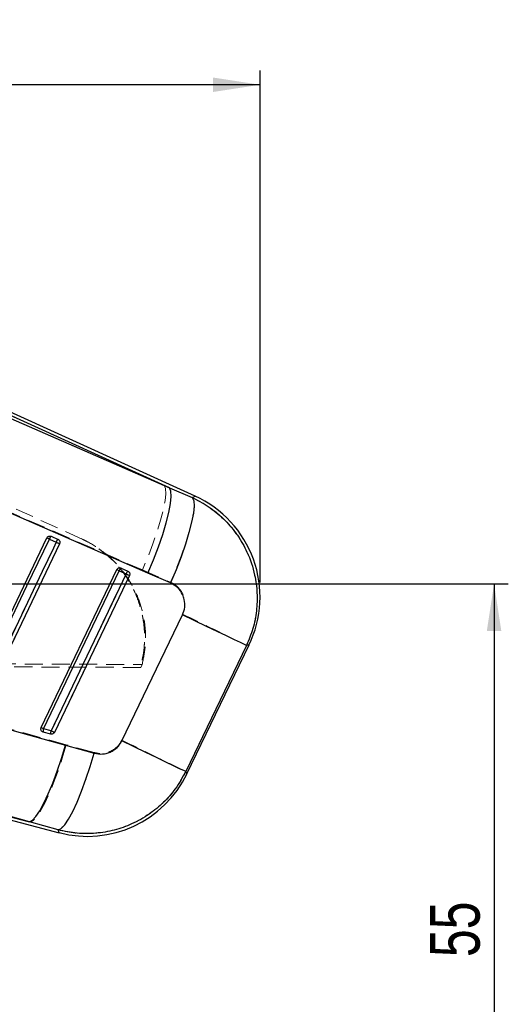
# Model space of a CAD drawing. Header units: millimetres. Extents: x 39 to 401, y 15 to 283.
# Tile 11 of 21: x 195 to 230, y 214 to 283. Entities that reach past the tile are written whole.
import ezdxf

# ---------------------------------------------------------------- set-up
doc = ezdxf.new("R2010")
doc.units = ezdxf.units.MM
doc.linetypes.add('HIDDEN', pattern=[1.905, 1.27, -0.635])
doc.layers.add('FORMATO', color=179, linetype='Continuous')
doc.styles.add('SLDTEXTSTYLE0', font='TXT', dxfattribs={"width": 0.75})
doc.dimstyles.new('SLDDIMSTYLE2', dxfattribs={"dimtxt": 3.5, "dimasz": 3.302, "dimexe": 0, "dimexo": 0.0625, "dimgap": 0.875, "dimtad": 1, "dimdec": 0, "dimlfac": 1.333333, "dimrnd": 1e-09, "dimzin": 12, "dimdsep": 46, "dimtxsty": 'SLDTEXTSTYLE0', "dimsah": 1, "dimcen": 0.09, "dimadec": 0, "dimazin": 3, "dimtfac": 1, "dimtdec": 0, "dimtofl": 0, "dimtmove": 0, "dimatfit": 3, "dimfxl": 0, "dimfrac": 2, "dimtolj": 1, "dimtzin": 12, "dimarcsym": 0})

# ---------------------------------------------------------------- blocks, each defined once
blk = doc.blocks.new('_D_4')
at = {"layer": 'FORMATO'}
for p, q in [((188.832, 243.503), (229.761, 243.503)), ((228.761, 243.503), (228.761, 202.181)), ((117.98, 202.181), (229.761, 202.181))]:
    blk.add_line(p, q, dxfattribs=at)
for points in [[(228.761, 243.503), (228.253, 240.201), (229.269, 240.201)], [(228.761, 202.181), (229.269, 205.483), (228.253, 205.483)]]:
    blk.add_solid(points, dxfattribs=at)
at = {"layer": 'FORMATO', "insert": (224.249, 217.268), "char_height": 3.5, "attachment_point": 1, "rotation": 90, "style": 'SLDTEXTSTYLE0'}
blk.add_mtext('55', dxfattribs=at)
blk = doc.blocks.new('_D_5')
at = {"layer": 'FORMATO'}
for p, q in [((54.356, 249.051), (54.356, 279.59)), ((212.311, 243.591), (212.311, 279.59)), ((212.311, 278.59), (54.356, 278.59))]:
    blk.add_line(p, q, dxfattribs=at)
for points in [[(54.356, 278.59), (57.658, 278.082), (57.658, 279.098)], [(212.311, 278.59), (209.009, 279.098), (209.009, 278.082)]]:
    blk.add_solid(points, dxfattribs=at)
at = {"layer": 'FORMATO', "insert": (137.269, 283.102), "char_height": 3.5, "attachment_point": 1, "style": 'SLDTEXTSTYLE0'}
blk.add_mtext('211', dxfattribs=at)

msp = doc.modelspace()

# ---------------------------------------------------------------- linework, layer by layer
at = {"color": 7, "linetype": 'Continuous', "lineweight": 25}
for p, q in [((194.02881, 255.45184), (205.95872, 250.25494)), ((205.95872, 250.25494), (194.11433, 255.63993)), ((207.7599, 249.65942), (194.19849, 255.82505)), ((205.95872, 250.25494), (207.55009, 249.56425)), ((204.42862, 244.26156), (192.49965, 249.4593)), ((191.62054, 234.79499), (197.33547, 246.73778)), ((197.50467, 246.65683), (197.98767, 246.43724)), ((197.62116, 246.85322), (197.63552, 246.84729)), ((197.63552, 246.84729), (198.11852, 246.6277)), ((198.22654, 246.32292), (192.55099, 234.46244)), ((196.92799, 233.4001), (202.24279, 244.50669)), ((197.09716, 233.31918), (202.412, 244.42575)), ((202.412, 244.42575), (202.24279, 244.50669)), ((202.412, 244.42575), (202.895, 244.20616)), ((202.52858, 244.6221), (202.54284, 244.6162)), ((202.54284, 244.6162), (203.02584, 244.39661)), ((202.895, 244.20616), (197.61954, 233.18189)), ((203.13386, 244.09183), (197.85844, 233.06754)), ((206.01834, 243.56759), (204.42862, 244.26156)), ((202.59617, 232.47299), (206.86359, 241.33408)), ((207.17223, 230.15243), (211.54138, 239.22056)), ((186.12318, 235.6696), (198.63032, 232.17086)), ((197.09716, 233.31918), (196.92799, 233.4001)), ((197.61954, 233.18189), (197.09716, 233.31918)), ((197.07408, 233.08143), (197.0171, 233.10533)), ((197.59646, 232.94414), (197.07408, 233.08143)), ((198.63032, 232.17086), (200.65735, 231.60523)), ((183.49517, 229.87866), (198.20339, 226.01306)), ((183.54686, 230.07534), (196.10571, 226.77463)), ((196.10571, 226.77463), (183.59857, 230.27211)), ((198.13167, 226.20546), (196.10571, 226.77463))]:
    msp.add_line(p, q, dxfattribs=at)
at = {"color": 7, "linetype": 'HIDDEN', "lineweight": 18}
for p, q in [((205.57095, 250.43123), (194.03281, 255.46064)), ((194.11433, 255.63993), (205.57095, 250.43123)), ((207.55798, 249.56783), (205.57095, 250.43123)), ((192.50694, 249.51276), (204.04211, 244.48061)), ((207.7599, 249.65942), (207.55798, 249.56783)), ((199.80375, 246.65232), (194.73113, 248.95857)), ((197.98757, 246.43559), (197.50457, 246.65518)), ((197.63529, 246.84738), (197.61325, 246.856)), ((198.11829, 246.62778), (197.63529, 246.84738)), ((199.73423, 246.68393), (200.20512, 246.44584)), ((202.89494, 244.20456), (202.41193, 244.42414)), ((202.54262, 244.61628), (202.52094, 244.62479)), ((203.02562, 244.39669), (202.54262, 244.61628)), ((204.04211, 244.48061), (206.02642, 243.61268)), ((197.85842, 233.06723), (203.13387, 244.09151)), ((211.36039, 239.17062), (211.54138, 239.22056)), ((136.7232, 238.1202), (204.0285, 237.83489)), ((203.93087, 237.63231), (136.62559, 237.89709)), ((203.93087, 237.63231), (204.0285, 237.83489)), ((198.69638, 232.19577), (186.12822, 235.71323)), ((197.09697, 233.31762), (197.61935, 233.18034)), ((197.02463, 233.10103), (197.07435, 233.08128)), ((197.07435, 233.08128), (197.59673, 232.94399)), ((200.66202, 231.64653), (198.69638, 232.19577)), ((196.16661, 226.75863), (183.54686, 230.07534)), ((183.59849, 230.27177), (196.16661, 226.75863)), ((207.17223, 230.15243), (207.08491, 230.30926)), ((196.16661, 226.75863), (198.13115, 226.20686)), ((198.13115, 226.20686), (198.20339, 226.01306))]:
    msp.add_line(p, q, dxfattribs=at)
at = {"color": 8, "linetype": 'Continuous', "lineweight": 25}
for p, q in [((207.55009, 249.56425), (207.7599, 249.65942)), ((211.54138, 239.22056), (211.3544, 239.16897)), ((207.08521, 230.30871), (207.17223, 230.15243)), ((198.20339, 226.01306), (198.13167, 226.20546))]:
    msp.add_line(p, q, dxfattribs=at)
at = {"color": 7, "linetype": 'HIDDEN', "lineweight": 18, "flags": 128}
for points in [[(205.57095, 250.43123), (205.662, 250.20559), (205.68266, 249.83662), (205.63235, 249.33431), (205.51244, 248.71224), (205.32618, 247.98725), (205.07859, 247.17895), (204.77639, 246.30922), (204.42775, 245.40159), (204.04211, 244.48061)], [(207.55798, 249.56783), (207.65246, 249.34792), (207.67562, 248.98281), (207.62681, 248.48252), (207.50738, 247.86071), (207.32058, 247.13441), (207.07154, 246.32348), (206.76707, 245.45011), (206.41549, 244.5382), (206.02642, 243.61268)], [(197.50457, 246.65518), (197.30741, 246.24319), (196.51879, 244.5952), (193.3643, 238.00327), (191.78951, 234.71244)], [(192.3119, 234.57516), (192.50905, 234.98715), (193.29768, 236.63514), (196.45217, 243.22707), (197.98757, 246.43559)], [(192.55097, 234.46211), (192.74812, 234.87411), (193.53673, 236.5221), (196.69117, 243.11406), (198.22654, 246.32259)], [(202.41193, 244.42414), (202.21477, 244.01215), (201.42614, 242.36416), (198.27161, 235.77223), (197.09697, 233.31762)], [(197.61935, 233.18034), (197.81651, 233.59233), (198.60514, 235.24031), (201.75968, 241.83224), (202.89494, 244.20456)], [(206.86961, 241.37735), (204.71698, 236.90756), (202.60062, 232.51308)], [(207.08491, 230.30926), (209.2045, 234.70229), (211.36039, 239.17062)], [(198.69638, 232.19577), (198.41508, 231.25697), (198.11529, 230.35402), (197.80486, 229.51055), (197.49192, 228.74864), (197.18465, 228.08823), (196.89109, 227.54662), (196.61894, 227.13798), (196.37532, 226.873), (196.16661, 226.75863)], [(200.66202, 231.64653), (200.38048, 230.70273), (200.08027, 229.79529), (199.76932, 228.94823), (199.45585, 228.18393), (199.14817, 227.52261), (198.85439, 226.98175), (198.58229, 226.57565), (198.33907, 226.31506), (198.13115, 226.20686)]]:
    msp.add_lwpolyline(points, dxfattribs=at)
at = {"color": 7, "linetype": 'Continuous', "lineweight": 25, "flags": 128}
for points in [[(204.42862, 244.26156), (204.81675, 245.18677), (205.16752, 246.09956), (205.47135, 246.97504), (205.71994, 247.78929), (205.90651, 248.52009), (206.02597, 249.1475), (206.07506, 249.65439), (206.05244, 250.02693), (205.95872, 250.25494)], [(207.55009, 249.56425), (207.64666, 249.3409), (207.67139, 248.97153), (207.6236, 248.46632), (207.5046, 247.83916), (207.31767, 247.10734), (207.06795, 246.291), (206.76233, 245.41264), (206.40922, 244.49642), (206.01834, 243.56759)], [(191.7897, 234.71406), (191.98686, 235.12607), (192.77549, 236.77409), (195.93001, 243.3662), (197.50467, 246.65683)], [(197.98767, 246.43724), (197.79051, 246.02523), (197.00188, 244.3772), (193.84736, 237.7851), (192.31208, 234.57677)], [(197.33547, 246.73778), (197.33858, 246.7363), (197.34781, 246.73188), (197.36288, 246.72467), (197.38333, 246.71489), (197.40856, 246.70282), (197.43779, 246.68883), (197.47016, 246.67334), (197.50467, 246.65683)], [(197.98767, 246.43724), (198.0275, 246.41817), (198.06723, 246.39917), (198.10534, 246.38093), (198.1404, 246.36415), (198.17111, 246.34945), (198.19629, 246.3374), (198.215, 246.32844), (198.22654, 246.32292)], [(202.895, 244.20616), (202.93484, 244.1871), (202.97456, 244.16809), (203.01267, 244.14985), (203.04773, 244.13307), (203.07843, 244.11837), (203.10361, 244.10632), (203.12233, 244.09736), (203.13386, 244.09183)], [(211.3544, 239.16897), (211.21405, 239.23683), (210.92949, 239.37416), (210.50842, 239.57725), (209.96223, 239.84061), (209.3057, 240.15711), (208.55657, 240.51819), (207.73513, 240.91408), (206.86359, 241.33408)], [(211.3544, 239.16897), (209.20259, 234.70309), (207.08521, 230.30871)], [(197.61954, 233.18189), (197.65937, 233.16283), (197.69909, 233.14382), (197.73721, 233.12558), (197.77228, 233.1088), (197.80298, 233.0941), (197.82817, 233.08204), (197.84689, 233.07307), (197.85844, 233.06754)], [(196.10571, 226.77463), (196.31436, 226.88786), (196.55759, 227.15034), (196.8291, 227.55527), (197.12185, 228.09214), (197.42824, 228.74703), (197.74032, 229.50296), (198.05001, 230.34031), (198.34926, 231.23737), (198.63032, 232.17086)], [(207.08521, 230.30871), (206.94488, 230.37656), (206.66043, 230.51384), (206.23953, 230.71685), (205.69358, 230.9801), (205.03732, 231.29647), (204.28852, 231.6574), (203.4674, 232.05314), (202.59617, 232.47299)], [(198.13167, 226.20546), (198.33946, 226.31235), (198.58226, 226.57036), (198.85371, 226.97274), (199.14668, 227.50894), (199.45349, 228.1649), (199.76611, 228.92342), (200.07634, 229.76461), (200.37603, 230.66643), (200.65735, 231.60523)]]:
    msp.add_lwpolyline(points, dxfattribs=at)
at = {"color": 7, "linetype": 'Continuous', "lineweight": 25}
for centre, radius, start, end in [((204.54623, 242.59092), 7.76475, 334.070079, 65.6815072), ((197.85272, 246.55789), 0.36185, 126.8889178, 164.1318446), ((198.33572, 246.3383), 0.36184, 126.8888179, 164.1319308), ((202.76001, 244.32684), 0.3618, 126.8881297, 164.132805), ((203.24301, 244.10725), 0.36179, 126.8880986, 164.1329092), ((197.47702, 233.16232), 0.41098, 157.5618889, 191.3512112), ((197.99941, 233.02503), 0.41098, 157.5620168, 191.350948), ((200.17708, 233.52278), 7.76475, 255.1192917, 334.4635704)]:
    msp.add_arc(centre, radius, start, end, dxfattribs=at)
at = {"color": 7, "linetype": 'HIDDEN', "lineweight": 18}
for centre, radius, start, end in [((200.26892, 252.52868), 6.49151, 243.1350018, 244.7960776), ((197.86358, 246.55155), 0.37367, 127.6573698, 163.8987695), ((198.34657, 246.33197), 0.37365, 127.6570274, 163.8990495), ((204.42669, 259.74341), 14.78379, 244.1795037, 245.2040174), ((205.30737, 250.57161), 6.79521, 243.192658, 244.7796854), ((202.77079, 244.32058), 0.3735, 127.6546027, 163.9018702), ((203.25378, 244.101), 0.37349, 127.6544759, 163.9022037), ((209.64361, 258.15927), 15.50092, 244.1910117, 245.1680535), ((114.43477, 47.59594), 214.69847, 63.1632514, 64.4985931), ((199.97024, 239.4186), 6.74371, 243.18423, 244.781831), ((197.47048, 233.16262), 0.40439, 157.4622497, 191.6036147), ((197.99289, 233.02533), 0.40442, 157.4627081, 191.6027064), ((204.34083, 247.07809), 15.4378, 244.1898392, 245.1714155), ((110.54683, 39.54037), 213.80452, 63.1584341, 64.4974537)]:
    msp.add_arc(centre, radius, start, end, dxfattribs=at)
at = {"color": 7, "linetype": 'Continuous', "lineweight": 25}
for points, knots in [([(207.55009, 249.56425), (207.57586, 249.55238), (208.01564, 249.34984), (208.83184, 248.872), (209.87953, 247.98993), (210.75083, 246.93884), (211.48731, 245.65693), (211.94789, 244.27717), (212.13111, 242.871), (212.08779, 241.6004), (211.84642, 240.34518), (211.51841, 239.56104), (211.3544, 239.16897)], [0, 0, 0, 0, 0.00691293, 0.11796437, 0.22901485, 0.33892134, 0.44882652, 0.58759485, 0.69033405, 0.79307294, 0.89653627, 1, 1, 1, 1]), ([(197.33547, 246.73778), (197.34865, 246.7596), (197.375, 246.80323), (197.43887, 246.84773), (197.51234, 246.86993), (197.57564, 246.8679), (197.6105, 246.85666), (197.62116, 246.85322)], [0, 0, 0, 0, 0.22326787, 0.44648, 0.67129038, 0.89954135, 1, 1, 1, 1]), ([(198.11852, 246.6277), (198.13613, 246.61793), (198.17584, 246.59588), (198.2218, 246.53978), (198.24899, 246.4678), (198.25211, 246.39137), (198.23482, 246.34508), (198.22654, 246.32292)], [0, 0, 0, 0, 0.168912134, 0.380989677, 0.593067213, 0.805144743, 1, 1, 1, 1]), ([(202.24279, 244.50669), (202.25596, 244.52851), (202.28231, 244.57214), (202.34618, 244.61664), (202.41965, 244.63884), (202.48299, 244.63681), (202.51789, 244.62555), (202.52858, 244.6221)], [0, 0, 0, 0, 0.22319207, 0.44632853, 0.67106024, 0.8992292, 1, 1, 1, 1]), ([(203.02584, 244.39661), (203.04348, 244.38681), (203.08323, 244.36474), (203.12918, 244.30858), (203.15634, 244.23659), (203.15941, 244.1602), (203.14213, 244.11395), (203.13386, 244.09183)], [0, 0, 0, 0, 0.169234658, 0.38131414, 0.59339361, 0.805473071, 1, 1, 1, 1]), ([(206.86359, 241.33408), (206.86405, 241.33505), (206.94323, 241.49972), (207.04675, 241.85722), (207.02001, 242.35173), (206.85519, 242.82448), (206.54835, 243.26772), (206.19806, 243.46591), (206.01834, 243.56759)], [0, 0, 0, 0, 0.00120237, 0.20463678, 0.40804782, 0.54667833, 0.76742684, 1, 1, 1, 1]), ([(197.0171, 233.10533), (196.99613, 233.12082), (196.95418, 233.15181), (196.91545, 233.22175), (196.90129, 233.29894), (196.91066, 233.36025), (196.92443, 233.39191), (196.92799, 233.4001)], [0, 0, 0, 0, 0.23219038, 0.46445651, 0.69459803, 0.92106325, 1, 1, 1, 1]), ([(197.85844, 233.06754), (197.8575, 233.06563), (197.84533, 233.04076), (197.81273, 232.99718), (197.74846, 232.95343), (197.67373, 232.93344), (197.62182, 232.93753), (197.59697, 232.944), (197.59646, 232.94414)], [0, 0, 0, 0, 0.02033282, 0.26398102, 0.50762924, 0.75127746, 0.99492569, 1, 1, 1, 1]), ([(200.65735, 231.60523), (200.66222, 231.60388), (200.84667, 231.55314), (201.23082, 231.51515), (201.705, 231.6308), (202.11948, 231.86157), (202.40938, 232.13428), (202.54685, 232.38356), (202.59617, 232.47299)], [0, 0, 0, 0, 0.00665955, 0.25181353, 0.4971834, 0.63198723, 0.86797974, 1, 1, 1, 1]), ([(207.08521, 230.30871), (206.8564, 229.89474), (206.42511, 229.11446), (205.54415, 228.12198), (204.51963, 227.27229), (203.34631, 226.61157), (202.06599, 226.16126), (200.77299, 225.94356), (199.43837, 225.9313), (198.57146, 226.11319), (198.13167, 226.20546)], [0, 0, 0, 0, 0.13284467, 0.25039589, 0.37117258, 0.50631717, 0.6271065, 0.75139086, 0.87387864, 1, 1, 1, 1])]:
    msp.add_open_spline(points, degree=3, knots=knots, dxfattribs=at)
at = {"color": 7, "linetype": 'HIDDEN', "lineweight": 18}
for points, knots in [([(211.36039, 239.17062), (211.42769, 239.3191), (211.66939, 239.85229), (211.96713, 240.83351), (212.13859, 242.09889), (212.09772, 243.37942), (211.84183, 244.67778), (211.35642, 245.92998), (210.65085, 247.09403), (209.78238, 248.08959), (208.75024, 248.95008), (207.95929, 249.3599), (207.55798, 249.56783)], [0, 0, 0, 0, 0.03975096, 0.14274098, 0.2486295, 0.34976865, 0.45364797, 0.56970429, 0.67510086, 0.78359439, 0.8901999, 1, 1, 1, 1]), ([(204.0285, 237.83489), (204.11338, 238.24865), (204.2856, 239.08818), (204.27199, 240.37402), (204.05611, 241.6491), (203.62906, 242.85929), (203.00025, 243.99065), (202.1976, 244.99177), (201.22909, 245.84997), (200.40324, 246.36947), (199.90738, 246.60343), (199.80375, 246.65232)], [0, 0, 0, 0, 0.119215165, 0.241887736, 0.36110285, 0.483774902, 0.602995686, 0.725673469, 0.844901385, 0.967586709, 1, 1, 1, 1]), ([(200.97265, 245.9674), (201.10328, 245.87412), (201.41129, 245.65419), (201.85088, 245.26107), (202.29537, 244.80038), (202.69793, 244.30418), (203.0619, 243.76985), (203.37808, 243.20754), (203.64383, 242.62488), (203.85974, 242.02366), (204.02621, 241.39895), (204.13844, 240.76373), (204.19627, 240.12602), (204.20117, 239.48723), (204.1507, 238.84293), (204.05155, 238.22043), (203.94532, 237.82114), (203.89512, 237.63245)], [0, 0, 0, 0, 0.05107456, 0.12042825, 0.18734572, 0.25472785, 0.32357553, 0.39292965, 0.45984288, 0.52722078, 0.59606427, 0.66541424, 0.73232027, 0.79969091, 0.86852693, 0.93786932, 1, 1, 1, 1]), ([(206.02642, 243.61268), (206.03062, 243.61083), (206.20735, 243.53281), (206.53258, 243.31714), (206.82825, 242.92506), (207.00468, 242.48359), (207.06172, 242.01064), (206.97562, 241.6093), (206.88428, 241.40945), (206.86961, 241.37735)], [0, 0, 0, 0, 0.005215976, 0.219786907, 0.434652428, 0.550719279, 0.753912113, 0.960473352, 1, 1, 1, 1]), ([(202.60062, 232.51308), (202.50745, 232.35518), (202.41384, 232.19654), (202.15736, 231.93865), (201.90083, 231.75566), (201.42522, 231.58936), (201.01255, 231.56512), (200.74231, 231.62788), (200.66202, 231.64653)], [0, 0, 0, 0, 0.23515602, 0.23624654, 0.47233234, 0.6352469, 0.89162141, 1, 1, 1, 1]), ([(198.13115, 226.20686), (198.50094, 226.12646), (199.30653, 225.9513), (200.59759, 225.92968), (202.06944, 226.14723), (203.44751, 226.65082), (204.67162, 227.3875), (205.63438, 228.21243), (206.47071, 229.18672), (206.87833, 229.93171), (207.08491, 230.30926)], [0, 0, 0, 0, 0.10630627, 0.23158509, 0.36076455, 0.52335654, 0.64074185, 0.76133488, 0.8790483, 1, 1, 1, 1])]:
    msp.add_open_spline(points, degree=3, knots=knots, dxfattribs=at)

# ---------------------------------------------------------------- dimensions: what is measured, and where the dimension line sits
at = {"layer": 'FORMATO'}
dim = msp.add_linear_dim(base=(54.35639, 278.58989), p1=(212.31098, 242.59092), p2=(54.35639, 248.051), dimstyle='SLDDIMSTYLE2', dxfattribs=at)
dim.commit()
dim.dimension.update_dxf_attribs({"geometry": '_D_5', "text_midpoint": (141.14779, 278.58989), "dimtype": 160})
dim = msp.add_linear_dim(base=(228.76086, 202.18071), p1=(187.83196, 243.50323), p2=(116.97998, 202.18071), angle=90, dimstyle='SLDDIMSTYLE2', dxfattribs=at)
dim.commit()
dim.dimension.update_dxf_attribs({"geometry": '_D_4', "text_midpoint": (228.76086, 219.85408), "dimtype": 160})

doc.saveas('drawing.dxf')
